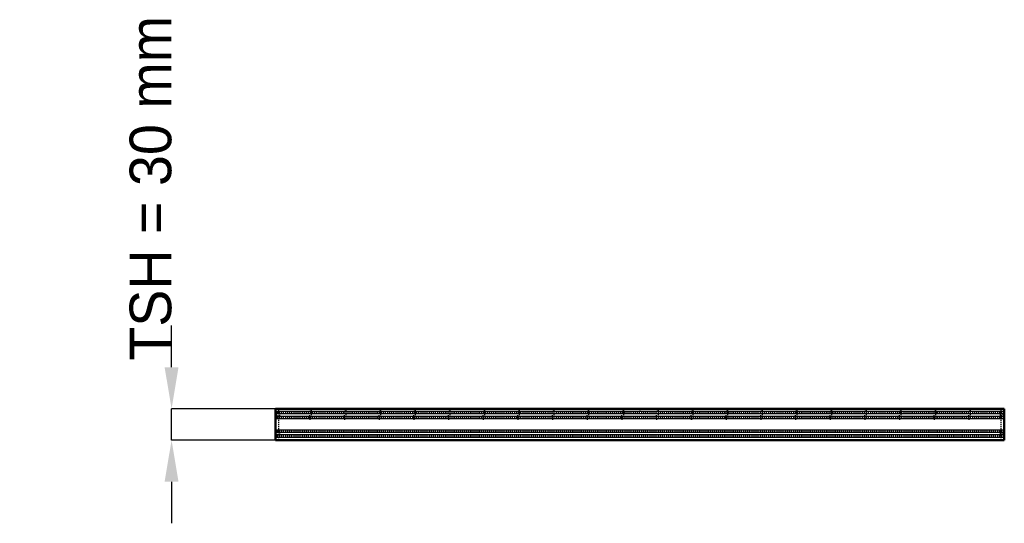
# Model space of a CAD drawing. Header units: millimetres. Extents: x -596 to 350, y -80 to 404.
import ezdxf

# ---------------------------------------------------------------- set-up
doc = ezdxf.new("R2010")
doc.units = ezdxf.units.MM
doc.linetypes.add('Dashed', pattern=[2, 1, -1])
for name, color, linetype, lineweight in [('2d ConnectionPoints', 7, 'Continuous', 50), ('AM_0', 7, 'Continuous', 50), ('AM_4', 3, 'Continuous', 25), ('AM_5', 3, 'Continuous', 25), ('AM_9', 6, 'Dashed', 25)]:
    doc.layers.add(name, color=color, linetype=linetype, lineweight=lineweight)
doc.dimstyles.new('ISO-25', dxfattribs={"dimtxt": 2.5, "dimasz": 2.5, "dimexe": 1.25, "dimexo": 0.625, "dimtad": 1, "dimtxsty": 'Standard', "dimcen": 2.5, "dimadec": 0, "dimazin": 0, "dimtfac": 1, "dimtmove": 0, "dimatfit": 3, "dimfxl": 1, "dimarcsym": 0})

# ---------------------------------------------------------------- blocks, each defined once
blk = doc.blocks.new('1_LP330333P35011000700VERTICAL1_0_in_LPP3303331170010003500_0')
at = {"layer": 'AM_9'}
for p, q in [((347, 26.35), (347, 30)), ((347, 8.35), (347, 21.65)), ((347, 0), (347, 3.65))]:
    blk.add_line(p, q, dxfattribs=at)
for centre, radius, start, end in [((349.42, 24), 3.37, 135.89791, 224.10209), ((349.9, 23.96), 1.35, 132.38875, 227.61126), ((346.9, 27.25), 3.1, 312.38874, 360), ((346.9, 20.67), 3.1, 0, 47.61126), ((349.42, 6), 3.37, 135.89791, 224.10209), ((349.9, 6.04), 1.35, 132.38875, 227.61126), ((346.9, 9.33), 3.1, 312.38874, 360), ((346.9, 2.75), 3.1, 0, 47.61126)]:
    blk.add_arc(centre, radius, start, end, dxfattribs=at)
blk = doc.blocks.new('2_LP330333P35011000700HORIZONTAL_0_in_LPP3303331170010003500_0')
at = {"layer": 'AM_0'}
for p, q in [((-350, 30), (-350, 0)), ((350, 30), (-350, 30)), ((350, 30), (350, 0)), ((350, 0), (-350, 0))]:
    blk.add_line(p, q, dxfattribs=at)
at = {"layer": 'AM_4'}
for p, q in [((350, 27.45), (-350, 27.45)), ((350, 25.1), (-350, 25.1)), ((350, 22.82), (-350, 22.82)), ((350, 20.47), (-350, 20.47)), ((350, 9.53), (-350, 9.53)), ((350, 7.18), (-350, 7.18)), ((350, 4.9), (-350, 4.9)), ((350, 2.55), (-350, 2.55))]:
    blk.add_line(p, q, dxfattribs=at)
at = {"layer": 'AM_9'}
for p, q in [((350, 26.35), (-350, 26.35)), ((350, 21.65), (-350, 21.65)), ((350, 8.35), (-350, 8.35)), ((350, 3.65), (-350, 3.65))]:
    blk.add_line(p, q, dxfattribs=at)
blk = doc.blocks.new('3_LP330333P35011000700VERTICALC1_0_in_LPP3303331170010003500_0')
at = {"layer": 'AM_9'}
for p, q in [((-317.635, 30), (-317.635, 20)), ((-315.635, 20), (-315.635, 30)), ((-317.635, 20), (-315.635, 20))]:
    blk.add_line(p, q, dxfattribs=at)
blk = doc.blocks.new('4_LP330333P35011000700VERTICALC2_0_in_LPP3303331170010003500_0')
at = {"layer": 'AM_9'}
for p, q in [((-284.305, 30), (-284.305, 20)), ((-282.305, 20), (-282.305, 30)), ((-284.305, 20), (-282.305, 20))]:
    blk.add_line(p, q, dxfattribs=at)
blk = doc.blocks.new('5_LP330333P35011000700VERTICALC3_0_in_LPP3303331170010003500_0')
at = {"layer": 'AM_9'}
for p, q in [((-250.975, 30), (-250.975, 20)), ((-248.975, 20), (-248.975, 30)), ((-250.975, 20), (-248.975, 20))]:
    blk.add_line(p, q, dxfattribs=at)
blk = doc.blocks.new('6_LP330333P35011000700VERTICALC4_0_in_LPP3303331170010003500_0')
at = {"layer": 'AM_9'}
for p, q in [((-217.645, 30), (-217.645, 20)), ((-215.645, 20), (-215.645, 30)), ((-217.645, 20), (-215.645, 20))]:
    blk.add_line(p, q, dxfattribs=at)
blk = doc.blocks.new('7_LP330333P35011000700VERTICALC5_0_in_LPP3303331170010003500_0')
at = {"layer": 'AM_9'}
for p, q in [((-184.315, 30), (-184.315, 20)), ((-182.315, 20), (-182.315, 30)), ((-184.315, 20), (-182.315, 20))]:
    blk.add_line(p, q, dxfattribs=at)
blk = doc.blocks.new('8_LP330333P35011000700VERTICALC6_0_in_LPP3303331170010003500_0')
at = {"layer": 'AM_9'}
for p, q in [((-150.985, 30), (-150.985, 20)), ((-148.985, 20), (-148.985, 30)), ((-150.985, 20), (-148.985, 20))]:
    blk.add_line(p, q, dxfattribs=at)
blk = doc.blocks.new('9_LP330333P35011000700VERTICALC7_0_in_LPP3303331170010003500_0')
at = {"layer": 'AM_9'}
for p, q in [((-117.655, 30), (-117.655, 20)), ((-115.655, 20), (-115.655, 30)), ((-117.655, 20), (-115.655, 20))]:
    blk.add_line(p, q, dxfattribs=at)
blk = doc.blocks.new('10_LP330333P35011000700VERTICALC8_0_in_LPP3303331170010003500_0')
at = {"layer": 'AM_9'}
for p, q in [((-84.325, 30), (-84.325, 20)), ((-82.325, 20), (-82.325, 30)), ((-84.325, 20), (-82.325, 20))]:
    blk.add_line(p, q, dxfattribs=at)
blk = doc.blocks.new('11_LP330333P35011000700VERTICALC9_0_in_LPP3303331170010003500_0')
at = {"layer": 'AM_9'}
for p, q in [((-50.995, 30), (-50.995, 20)), ((-48.995, 20), (-48.995, 30)), ((-50.995, 20), (-48.995, 20))]:
    blk.add_line(p, q, dxfattribs=at)
blk = doc.blocks.new('12_LP330333P35011000700VERTICALC10_0_in_LPP3303331170010003500_0')
at = {"layer": 'AM_9'}
for p, q in [((-17.665, 30), (-17.665, 20)), ((-15.665, 20), (-15.665, 30)), ((-17.665, 20), (-15.665, 20))]:
    blk.add_line(p, q, dxfattribs=at)
blk = doc.blocks.new('13_LP330333P35011000700VERTICALC11_0_in_LPP3303331170010003500_0')
at = {"layer": 'AM_9'}
for p, q in [((15.665, 30), (15.665, 20)), ((17.665, 20), (17.665, 30)), ((15.665, 20), (17.665, 20))]:
    blk.add_line(p, q, dxfattribs=at)
blk = doc.blocks.new('14_LP330333P35011000700VERTICALC12_0_in_LPP3303331170010003500_0')
at = {"layer": 'AM_9'}
for p, q in [((48.995, 30), (48.995, 20)), ((50.995, 20), (50.995, 30)), ((48.995, 20), (50.995, 20))]:
    blk.add_line(p, q, dxfattribs=at)
blk = doc.blocks.new('15_LP330333P35011000700VERTICALC13_0_in_LPP3303331170010003500_0')
at = {"layer": 'AM_9'}
for p, q in [((82.325, 30), (82.325, 20)), ((84.325, 20), (84.325, 30)), ((82.325, 20), (84.325, 20))]:
    blk.add_line(p, q, dxfattribs=at)
blk = doc.blocks.new('16_LP330333P35011000700VERTICALC14_0_in_LPP3303331170010003500_0')
at = {"layer": 'AM_9'}
for p, q in [((115.655, 30), (115.655, 20)), ((117.655, 20), (117.655, 30)), ((115.655, 20), (117.655, 20))]:
    blk.add_line(p, q, dxfattribs=at)
blk = doc.blocks.new('17_LP330333P35011000700VERTICALC15_0_in_LPP3303331170010003500_0')
at = {"layer": 'AM_9'}
for p, q in [((148.985, 30), (148.985, 20)), ((150.985, 20), (150.985, 30)), ((148.985, 20), (150.985, 20))]:
    blk.add_line(p, q, dxfattribs=at)
blk = doc.blocks.new('18_LP330333P35011000700VERTICALC16_0_in_LPP3303331170010003500_0')
at = {"layer": 'AM_9'}
for p, q in [((182.315, 30), (182.315, 20)), ((184.315, 20), (184.315, 30)), ((182.315, 20), (184.315, 20))]:
    blk.add_line(p, q, dxfattribs=at)
blk = doc.blocks.new('19_LP330333P35011000700VERTICALC17_0_in_LPP3303331170010003500_0')
at = {"layer": 'AM_9'}
for p, q in [((215.645, 30), (215.645, 20)), ((217.645, 20), (217.645, 30)), ((215.645, 20), (217.645, 20))]:
    blk.add_line(p, q, dxfattribs=at)
blk = doc.blocks.new('20_LP330333P35011000700VERTICALC18_0_in_LPP3303331170010003500_0')
at = {"layer": 'AM_9'}
for p, q in [((248.975, 30), (248.975, 20)), ((250.975, 20), (250.975, 30)), ((248.975, 20), (250.975, 20))]:
    blk.add_line(p, q, dxfattribs=at)
blk = doc.blocks.new('21_LP330333P35011000700VERTICALC19_0_in_LPP3303331170010003500_0')
at = {"layer": 'AM_9'}
for p, q in [((282.305, 30), (282.305, 20)), ((284.305, 20), (284.305, 30)), ((282.305, 20), (284.305, 20))]:
    blk.add_line(p, q, dxfattribs=at)
blk = doc.blocks.new('22_LP330333P35011000700VERTICALC20_0_in_LPP3303331170010003500_0')
at = {"layer": 'AM_9'}
for p, q in [((315.635, 30), (315.635, 20)), ((317.635, 20), (317.635, 30)), ((315.635, 20), (317.635, 20))]:
    blk.add_line(p, q, dxfattribs=at)
blk = doc.blocks.new('23_LP330333P35011000700HORIZONTALC_0_in_LPP3303331170010003500_0')
at = {"layer": 'AM_9'}
for p, q in [((-347, 26.35), (-347, 21.65)), ((347, 26.35), (347, 21.65)), ((-347, 8.35), (-347, 3.65)), ((347, 8.35), (347, 3.65))]:
    blk.add_line(p, q, dxfattribs=at)
blk = doc.blocks.new('24_LP330333P35011000700VERTICAL2_0_in_LPP3303331170010003500_0')
at = {"layer": 'AM_9'}
for p, q in [((-347, 26.35), (-347, 30)), ((-347, 8.35), (-347, 21.65)), ((-347, 0), (-347, 3.65))]:
    blk.add_line(p, q, dxfattribs=at)
for centre, radius, start, end in [((-346.9, 27.25), 3.1, 180, 227.61126), ((-346.9, 20.67), 3.1, 132.38874, 180), ((-349.9, 23.96), 1.35, 312.38874, 47.61125), ((-349.42, 24), 3.37, 315.89791, 44.10209), ((-346.9, 9.33), 3.1, 180, 227.61126), ((-346.9, 2.75), 3.1, 132.38874, 180), ((-349.9, 6.04), 1.35, 312.38874, 47.61125), ((-349.42, 6), 3.37, 315.89791, 44.10209)]:
    blk.add_arc(centre, radius, start, end, dxfattribs=at)
blk = doc.blocks.new('*D25')
at = {"layer": 'AM_5', "color": 0, "lineweight": -2}
for p, q in [((-450, 70), (-450, 110)), ((-350, 30), (-450, 30)), ((-450, 0), (-450, 30)), ((-350, 0), (-450, 0)), ((-450, -40), (-450, -80))]:
    blk.add_line(p, q, dxfattribs=at)
at = {"layer": 'AM_5', "color": 0}
for points in [[(-456.67, 70), (-443.33, 70), (-450, 30)], [(-443.33, -40), (-456.67, -40), (-450, 0)]]:
    blk.add_solid(points, dxfattribs=at)
at = {"layer": 'Defpoints', "color": 0}
for p in [(-450, 30), (-350, 30), (-350, 0)]:
    blk.add_point(p, dxfattribs=at)
at = {"layer": 'AM_5', "color": 0, "insert": (-470, 242), "char_height": 40, "attachment_point": 5, "rotation": 90}
blk.add_mtext('TSH = 30 mm', dxfattribs=at)

msp = doc.modelspace()

# ---------------------------------------------------------------- linework, layer by layer
at = {"layer": '2d ConnectionPoints'}
for p in [(-347, 30), (-316.635, 30), (-316.635, 30), (-316.635, 30), (-283.305, 30), (-283.305, 30), (-283.305, 30), (-249.975, 30), (-249.975, 30), (-249.975, 30), (-216.645, 30), (-216.645, 30), (-216.645, 30), (-183.315, 30), (-183.315, 30), (-183.315, 30), (-149.985, 30), (-149.985, 30), (-149.985, 30), (-116.655, 30), (-116.655, 30), (-116.655, 30), (-83.325, 30), (-83.325, 30), (-83.325, 30), (-49.995, 30), (-49.995, 30), (-49.995, 30), (-16.665, 30), (-16.665, 30), (-16.665, 30), (0, 30), (0, 30), (16.665, 30), (16.665, 30), (16.665, 30), (49.995, 30), (49.995, 30), (49.995, 30), (83.325, 30), (83.325, 30), (83.325, 30), (116.655, 30), (116.655, 30), (116.655, 30), (149.985, 30), (149.985, 30), (149.985, 30), (183.315, 30), (183.315, 30), (183.315, 30), (216.645, 30), (216.645, 30), (216.645, 30), (249.975, 30), (249.975, 30), (249.975, 30), (283.305, 30), (283.305, 30), (283.305, 30), (316.635, 30), (316.635, 30), (316.635, 30)]:
    msp.add_point(p, dxfattribs=at)

# ---------------------------------------------------------------- block references
for name in ['2_LP330333P35011000700HORIZONTAL_0_in_LPP3303331170010003500_0', '24_LP330333P35011000700VERTICAL2_0_in_LPP3303331170010003500_0', '3_LP330333P35011000700VERTICALC1_0_in_LPP3303331170010003500_0', '4_LP330333P35011000700VERTICALC2_0_in_LPP3303331170010003500_0', '5_LP330333P35011000700VERTICALC3_0_in_LPP3303331170010003500_0', '6_LP330333P35011000700VERTICALC4_0_in_LPP3303331170010003500_0', '7_LP330333P35011000700VERTICALC5_0_in_LPP3303331170010003500_0', '8_LP330333P35011000700VERTICALC6_0_in_LPP3303331170010003500_0', '9_LP330333P35011000700VERTICALC7_0_in_LPP3303331170010003500_0', '10_LP330333P35011000700VERTICALC8_0_in_LPP3303331170010003500_0', '11_LP330333P35011000700VERTICALC9_0_in_LPP3303331170010003500_0', '12_LP330333P35011000700VERTICALC10_0_in_LPP3303331170010003500_0', '13_LP330333P35011000700VERTICALC11_0_in_LPP3303331170010003500_0', '14_LP330333P35011000700VERTICALC12_0_in_LPP3303331170010003500_0', '15_LP330333P35011000700VERTICALC13_0_in_LPP3303331170010003500_0', '16_LP330333P35011000700VERTICALC14_0_in_LPP3303331170010003500_0', '17_LP330333P35011000700VERTICALC15_0_in_LPP3303331170010003500_0', '18_LP330333P35011000700VERTICALC16_0_in_LPP3303331170010003500_0', '19_LP330333P35011000700VERTICALC17_0_in_LPP3303331170010003500_0', '20_LP330333P35011000700VERTICALC18_0_in_LPP3303331170010003500_0', '21_LP330333P35011000700VERTICALC19_0_in_LPP3303331170010003500_0', '22_LP330333P35011000700VERTICALC20_0_in_LPP3303331170010003500_0', '1_LP330333P35011000700VERTICAL1_0_in_LPP3303331170010003500_0', '23_LP330333P35011000700HORIZONTALC_0_in_LPP3303331170010003500_0']:
    msp.add_blockref(name, (0, 0))

# ---------------------------------------------------------------- dimensions: what is measured, and where the dimension line sits
at = {"layer": 'AM_5'}
dim = msp.add_linear_dim(base=(-450, 30), p1=(-350, 0), p2=(-350, 30), angle=90, text='TSH = 30 mm', dimstyle='ISO-25', override={"dimtxt": 40, "dimasz": 40, "dimexe": 0, "dimexo": 0, "dimgap": 12}, dxfattribs=at)
dim.commit()
dim.dimension.update_dxf_attribs({"geometry": '*D25', "text_midpoint": (-470, 242), "dimtype": 160, "text_rotation": 90})

doc.saveas('drawing.dxf')
